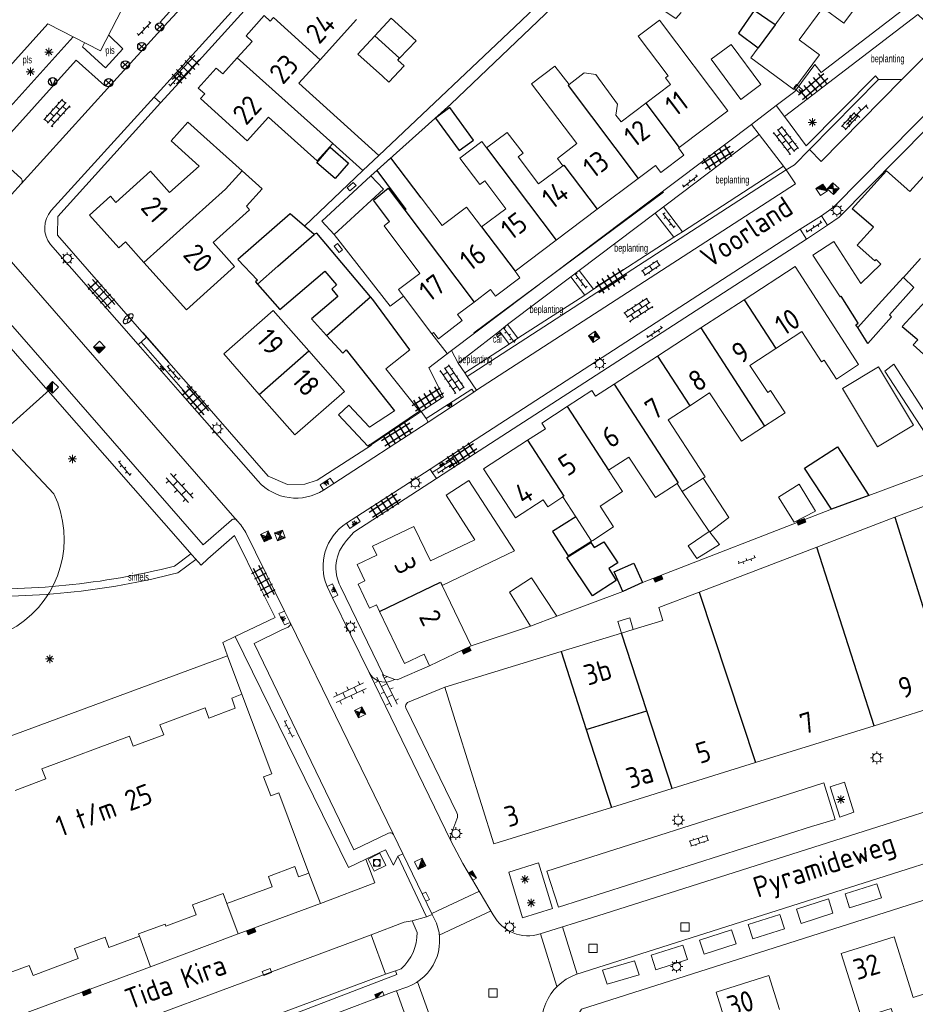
# Model space of a CAD drawing. Extents: x 168769 to 512904, y 516715 to 1559940.
# Tile 122 of 256: x 169807 to 169915, y 519419 to 519538. Entities that reach past the tile are written whole.
import ezdxf

# ---------------------------------------------------------------- set-up
doc = ezdxf.new("R2010")
doc.units = 0
doc.header["$MEASUREMENT"] = 0
doc.layers.get('0').update_dxf_attribs({"linetype": 'CONTINUOUS'})
for name, color, linetype, lineweight in [('B01_HOOFDGEBOUW', 10, 'CONTINUOUS', 0), ('B02_bijgebouw', 12, 'CONTINUOUS', 0), ('B07_scheidingsmuur', 14, 'CONTINUOUS', 25), ('Q04_wegmarkering', 7, 'CONTINUOUS', 0), ('Q12_afval_apart_plaats', 7, 'CONTINUOUS', 0), ('Q21_LANTAARNPAAL', 7, 'CONTINUOUS', 18), ('Q23_kolk', 7, 'CONTINUOUS', 18), ('Q26_BOOM', 7, 'CONTINUOUS', 18), ('Q28_rioolput', 7, 'CONTINUOUS', 18), ('Q67_BRANDKRAAN_PUT', 7, 'CONTINUOUS', 18), ('Q722_RIOOLPUT_RWA', 5, 'CONTINUOUS', 18), ('Q723_RIOOLPUT_DWA', 32, 'CONTINUOUS', 18), ('Q93_KOLK', 5, 'CONTINUOUS', 18), ('Q96_STRAATKOLK', 7, 'CONTINUOUS', 0), ('Q97_TROTTOIRKOLK', 7, 'CONTINUOUS', 0), ('S02_symb_open_verh', 7, 'CONTINUOUS', 13), ('T09_INSTEEKSLOOT', 72, 'CONTINUOUS', 0), ('T51_CULTUURSCHEIDING', 3, 'CONTINUOUS', 0), ('V00_kant_verharding', 252, 'CONTINUOUS', 0), ('V012_Kant_beton_verh', 252, 'CONTINUOUS', 0), ('V02_Kant_open_verh', 253, 'CONTINUOUS', 0), ('V03_kant_tegel_verh', 254, 'CONTINUOUS', 13), ('V06_kant_onverhard', 254, 'CONTINUOUS', 13), ('V11_VERKEERSDREMPEL', 7, 'CONTINUOUS', 0)]:
    doc.layers.add(name, color=color, linetype=linetype, lineweight=lineweight)
for name, color, linetype in [('B11_dakrand_hoofdgebouw', 20, 'CONTINUOUS'), ('B14_dakrand_bijgebouw', 30, 'CONTINUOUS'), ('Q22_Paal_steen', 32, 'CONTINUOUS'), ('Q30_Verkeersbord', 32, 'CONTINUOUS'), ('S03_Tegels', 7, 'CONTINUOUS'), ('S04_Talud', 7, 'CONTINUOUS'), ('W10_duiker', 1, 'CONTINUOUS'), ('Z02_Huisnummer', 253, 'CONTINUOUS'), ('Z05_Cultuuraanduiding', 3, 'CONTINUOUS'), ('Z06_STRAATNAAM', 7, 'CONTINUOUS')]:
    doc.layers.add(name, color=color, linetype=linetype)
doc.styles.add('ISOCP', font='isocp.shx', dxfattribs={"height": 1.8})
doc.styles.get("Standard").update_dxf_attribs({"font": 'ISOB.SHX'})

# ---------------------------------------------------------------- blocks, each defined once
blk = doc.blocks.new('Q26')
at = {"color": 0}
for p, q in [((-1, 0), (1, 0)), ((-0.7, 0.7), (0.7, -0.7)), ((0.7, 0.7), (-0.7, -0.7)), ((0, 1), (0, -1))]:
    blk.add_line(p, q, dxfattribs=at)
blk = doc.blocks.new('Q96')
for p, q in [((-1, 0.88), (1, 0.88)), ((-1, 0.75), (1, 0.75)), ((-1, 0.63), (1, 0.63)), ((-1, 0.5), (1, 0.5)), ((-1, 0.38), (1, 0.38)), ((-1, 0.25), (1, 0.25)), ((-1, 0.12), (1, 0.12))]:
    blk.add_line(p, q)
at = {"color": 0}
blk.add_lwpolyline([(1, 1), (1, 0), (-1, 0), (-1, 1), (1, 1)], dxfattribs=at)
blk = doc.blocks.new('S026')
for p, q in [((0, 0), (4.4, 0)), ((0.2, 0.5), (0.2, 0)), ((1.2, 0), (1.2, -0.5)), ((2.2, 0.5), (2.2, 0)), ((3.2, 0), (3.2, -0.5)), ((4.2, 0.5), (4.2, 0))]:
    blk.add_line(p, q)
blk = doc.blocks.new('Q23')
at = {"color": 0}
blk.add_lwpolyline([(0.99, -0.5), (-0.99, -0.5), (-0.99, 0.5), (0.99, 0.5), (0.99, -0.5)], dxfattribs=at)
blk = doc.blocks.new('Q12')
at = {"color": 0}
for points in [[(-0.8, -0.8), (-0.8, 0.8)], [(-0.8, 0.8), (0.8, 0.8)], [(-0.8, -0.8), (-0.8, 0.8)], [(-0.8, 0.8), (0.8, 0.8)], [(0.8, 0.8), (0.8, -0.8)], [(0.8, 0.8), (0.8, -0.8)], [(0.8, -0.8), (-0.8, -0.8)], [(0.8, -0.8), (-0.8, -0.8)]]:
    blk.add_lwpolyline(points, dxfattribs=at)
blk.add_circle((0, 0), 0.8, dxfattribs=at)
blk = doc.blocks.new('Q21')
at = {"color": 0}
for points in [[(-1.5, 0), (-1, 0)], [(-1.06, 1.06), (-0.71, 0.71)], [(0, 1.5), (0, 1)], [(1.06, 1.06), (0.71, 0.71)], [(1.5, 0), (1, 0)], [(-1.06, -1.06), (-0.71, -0.71)], [(0, -1.5), (0, -1)], [(1.06, -1.06), (0.71, -0.71)]]:
    blk.add_lwpolyline(points, dxfattribs=at)
blk.add_circle((0, 0), 1, dxfattribs=at)
blk = doc.blocks.new('Q28')
at = {"color": 0}
blk.add_lwpolyline([(1, 1), (1, -1), (-1, -1), (-1, 1)], close=True, dxfattribs=at)
blk = doc.blocks.new('Q97')
blk.add_hatch(color=256).paths.add_polyline_path([(-1, 1), (-1, 0), (1, 1)])
blk.add_line((1, 1), (-1, 0))
at = {"color": 0}
for points in [[(-1, 0), (-1, 1), (1, 1), (1, 0), (-1, 0)], [(0, 0.8), (0, 1)]]:
    blk.add_lwpolyline(points, dxfattribs=at)
blk = doc.blocks.new('S022')
at = {"color": 0}
for p, q in [((0.01, 1.15), (0.31, 1.15)), ((0.31, -2.3), (0.31, 2.3)), ((0.31, 2.1), (1.51, 2.1)), ((0.31, 0), (1.51, 0)), ((1.51, -2.3), (1.51, 2.3)), ((1.51, 1.05), (1.81, 1.05)), ((0.01, -1.15), (0.31, -1.15)), ((0.31, -2.1), (1.51, -2.1)), ((1.51, -1.05), (1.81, -1.05))]:
    blk.add_line(p, q, dxfattribs=at)
blk = doc.blocks.new('Q22')
for points in [[(-0.719, -0.672), (0.702, 0.706)], [(-0.712, 0.671), (0.715, -0.672)]]:
    blk.add_lwpolyline(points)
blk.add_circle((0, 0), 1)
blk = doc.blocks.new('Q67')
for points in [[(-1.47, 0.15, 0.094941), (-1.5, 0)], [(-1.5, 0, 0.094941), (-1.47, -0.15)], [(-1.39, 0.29, 0.078462), (-1.47, 0.15)], [(-1.25, 0.42, 0.059206), (-1.39, 0.29)], [(-1.06, 0.53, 0.044721), (-1.25, 0.42)], [(-0.83, 0.62, 0.035319), (-1.06, 0.53)], [(-0.57, 0.69, 0.029561), (-0.83, 0.62)], [(-0.29, 0.74, 0.026278), (-0.57, 0.69)], [(0, 0.75, 0.024788), (-0.29, 0.74)], [(0.29, 0.74, 0.024788), (0, 0.75)], [(0.57, 0.69, 0.026278), (0.29, 0.74)], [(0.83, 0.62, 0.029561), (0.57, 0.69)], [(1.06, 0.53, 0.035319), (0.83, 0.62)], [(1.25, 0.42, 0.044721), (1.06, 0.53)], [(1.39, 0.29, 0.059206), (1.25, 0.42)], [(1.47, 0.15, 0.078462), (1.39, 0.29)], [(1.5, 0, 0.094941), (1.47, 0.15)], [(1.47, -0.15, 0.094941), (1.5, 0)], [(-1.47, -0.15, 0.078462), (-1.39, -0.29)], [(-1.39, -0.29, 0.059206), (-1.25, -0.42)], [(-1.25, -0.42, 0.044721), (-1.06, -0.53)], [(-1.06, -0.53, 0.035319), (-0.83, -0.62)], [(-0.83, -0.62, 0.029561), (-0.57, -0.69)], [(-0.57, -0.69, 0.026278), (-0.29, -0.74)], [(0, -0.75, 0.024788), (0.29, -0.74)], [(0.29, -0.74, 0.026278), (0.57, -0.69)], [(0.57, -0.69, 0.029561), (0.83, -0.62)], [(0.83, -0.62, 0.035319), (1.06, -0.53)], [(1.06, -0.53, 0.044721), (1.25, -0.42)], [(1.25, -0.42, 0.059206), (1.39, -0.29)], [(1.39, -0.29, 0.078462), (1.47, -0.15)]]:
    blk.add_lwpolyline(points, format="xyb")
for points in [[(-1.04, 0.54), (1.04, -0.54)], [(-1.04, -0.54), (1.04, 0.54)], [(-0.29, -0.74), (0, -0.75)]]:
    blk.add_lwpolyline(points)
blk = doc.blocks.new('Q722')
for points in [[(-1, 1), (1, -1)], [(-1, -1), (1, -1), (1, 1), (-1, 1), (-1, -1)], [(-0.8, 0.8), (-1, 0.8)], [(-0.6, 0.6), (-1, 0.6)], [(-0.4, 0.4), (-1, 0.4)], [(-0.2, 0.2), (-1, 0.2)], [(-1, 0), (0, 0)], [(0.2, -0.2), (-1, -0.2)], [(0.4, -0.4), (-1, -0.4)], [(0.6, -0.6), (-1, -0.6)], [(0.8, -0.8), (-1, -0.8)]]:
    blk.add_lwpolyline(points)
blk = doc.blocks.new('Q723')
for points in [[(-1, 1), (1, -1)], [(-1, -1), (1, 1)], [(-1, -1), (1, -1), (1, 1), (-1, 1), (-1, -1)], [(0.8, 0.8), (-0.8, 0.8)], [(0.6, 0.6), (-0.6, 0.6)], [(0.4, 0.4), (-0.4, 0.4)], [(0.2, 0.2), (-0.2, 0.2)], [(0.8, -0.8), (-0.8, -0.8)], [(0.6, -0.6), (-0.6, -0.6)], [(0.4, -0.4), (-0.4, -0.4)], [(0.2, -0.2), (-0.2, -0.2)]]:
    blk.add_lwpolyline(points)
blk = doc.blocks.new('Q30')
blk.add_lwpolyline([(0.707, 0.707), (0, -1), (-0.707, 0.707)])
blk.add_circle((0, 0), 1)
blk = doc.blocks.new('talud')
for p, q in [((0, 0.5), (0.5, 0.5)), ((0, 0.25), (1, 0.25)), ((0, 0), (0.5, 0)), ((0, -0.25), (1, -0.25)), ((0, -0.5), (0.5, -0.5))]:
    blk.add_line(p, q)
blk = doc.blocks.new('TEGELS6')
for points in [[(-4, 0.75), (4, 0.75)], [(-3, -1.6), (-3, 1.6)], [(-1.5, -1.6), (-1.5, 1.6)], [(0, -1.6), (0, 1.6)], [(1.5, -1.6), (1.5, 1.6)], [(3, -1.6), (3, 1.6)], [(-4, -0.75), (4, -0.75)]]:
    blk.add_lwpolyline(points)
blk = doc.blocks.new('Q93')
at = {"color": 0}
blk.add_lwpolyline([(0.99, -0.5), (-0.99, -0.5), (-0.99, 0.5), (0.99, 0.5), (0.99, -0.5)], dxfattribs=at)
blk = doc.blocks.new('KLINKERS6')
for points in [[(-4, 0.75), (4, 0.75)], [(-3, 0.75), (-3, 1.6)], [(-1.5, -0.75), (-1.5, 0.75)], [(0, 0.75), (0, 1.6)], [(1.5, -0.75), (1.5, 0.75)], [(3, 0.75), (3, 1.6)], [(-4, -0.75), (4, -0.75)], [(-3, -1.6), (-3, -0.75)], [(0, -1.6), (0, -0.75)], [(3, -1.6), (3, -0.75)]]:
    blk.add_lwpolyline(points)
blk = doc.blocks.new('KLINKERS4')
for points in [[(-3.4, 0), (3.4, 0)], [(-3, -0.792), (-3, 0)], [(-1.5, 0), (-1.5, 1)], [(0, -1), (0, 0)], [(1.5, 0), (1.5, 1)], [(3, -0.792), (3, 0)]]:
    blk.add_lwpolyline(points)
blk = doc.blocks.new('S024')
at = {"color": 0}
for p, q in [((0, 1.2), (6.7, 1.2)), ((0, 0), (6.7, 0)), ((0.2, 1.2), (0.2, 0)), ((1.25, 1.5), (1.25, 1.2)), ((1.25, 0), (1.25, -1.2)), ((2.3, 1.2), (2.3, 0)), ((3.35, 1.5), (3.35, 1.2)), ((3.35, 0), (3.35, -1.2)), ((4.4, 1.2), (4.4, 0)), ((5.45, 1.5), (5.45, 1.2)), ((5.45, 0), (5.45, -1.2)), ((6.5, 1.2), (6.5, 0)), ((0, -1.2), (6.7, -1.2)), ((0.2, -1.2), (0.2, -1.5)), ((2.3, -1.2), (2.3, -1.5)), ((4.4, -1.2), (4.4, -1.5)), ((6.5, -1.2), (6.5, -1.5))]:
    blk.add_line(p, q, dxfattribs=at)

msp = doc.modelspace()

# ---------------------------------------------------------------- linework, layer by layer
at = {"layer": 'B01_HOOFDGEBOUW'}
for points in [[(169784.18, 519530.8), (169795.26, 519520.78), (169795.61, 519521.17), (169796.23, 519520.61), (169798.62, 519523.26), (169798, 519523.81), (169810.09, 519537.2), (169816.44, 519533.93), (169827.66, 519555.8), (169826.32, 519556.48), (169829.6, 519562.87), (169820.38, 519571.2), (169815.95, 519568.33), (169815.14, 519569.59), (169808.54, 519565.32), (169804.97, 519558.32), (169806.31, 519557.64), (169805.88, 519556.79)], [(169909.41, 519542.02), (169905.93, 519537.27), (169903.38, 519539.14), (169900.53, 519535.27), (169902.99, 519533.47), (169899.92, 519529.29), (169894.73, 519533.1), (169895.62, 519534.31)], [(169897.66, 519537.09), (169899.44, 519539.51)], [(169832.87, 519533.1), (169834.67, 519535.09), (169833.95, 519535.74), (169836.15, 519538.19), (169836.87, 519537.54), (169837.25, 519537.96)], [(169842.88, 519532.88), (169847.26, 519537.74)], [(169882.09, 519527.65), (169885.07, 519529.9), (169884.47, 519530.69), (169884.79, 519530.94), (169881.17, 519535.73), (169883.73, 519537.66)], [(169891.97, 519526.73), (169883.73, 519537.66)], [(169828.45, 519528.19), (169828.97, 519528.77), (169828.2, 519529.46), (169830.37, 519531.87), (169831.14, 519531.18), (169832.87, 519533.1)], [(169840.32, 519530.04), (169842.88, 519532.88)], [(169873.79, 519522.79), (169868.32, 519529.96), (169871.13, 519532.12)], [(169872.85, 519529.88), (169871.13, 519532.12)], [(169874.65, 519531.31), (169872.85, 519529.88)], [(169874.65, 519531.31), (169876.05, 519531.09)], [(169878.68, 519527.51), (169876.05, 519531.09)], [(169849.95, 519521.35), (169840.32, 519530.04)], [(169828.45, 519528.19), (169834.09, 519523.11), (169836.67, 519525.97), (169842.51, 519520.71)], [(169882.09, 519527.65), (169879.1, 519525.39), (169878.47, 519526.22), (169878.68, 519527.51)], [(169886.11, 519522.32), (169891.97, 519526.73)], [(169822.44, 519519.44), (169824.74, 519516.88), (169828.3, 519520.07), (169824.92, 519523.11), (169826.94, 519525.36), (169833.47, 519519.5)], [(169862.32, 519512.75), (169865.22, 519514.93), (169862.69, 519518.29), (169862.11, 519517.85), (169859.7, 519521.04), (169862.33, 519523.02)], [(169862.91, 519522.25), (169862.33, 519523.02)], [(169865.4, 519524.12), (169862.91, 519522.25)], [(169867.32, 519521.63), (169865.4, 519524.12)], [(169842.51, 519520.71), (169844.39, 519522.79)], [(169844.39, 519522.79), (169848, 519519.52)], [(169871.44, 519521), (169873.79, 519522.79)], [(169886.03, 519522.26), (169886.68, 519521.4), (169883.89, 519519.29), (169883.24, 519520.15)], [(169886.03, 519522.26), (169886.11, 519522.32)], [(169849.95, 519521.35), (169848, 519519.52)], [(169867.32, 519521.63), (169866.73, 519521.17)], [(169869.18, 519517.92), (169866.73, 519521.17)], [(169872.11, 519520.12), (169871.44, 519521)], [(169917.92, 519521.48), (169913.88, 519517.01)], [(169821.66, 519508.47), (169819.44, 519510.94), (169818.63, 519510.21), (169815.09, 519514.16), (169817.62, 519516.43), (169818.27, 519515.7), (169822.44, 519519.44)], [(169833.47, 519519.5), (169835.88, 519517.34), (169833.99, 519515.24), (169834.38, 519514.8), (169829.99, 519510.87), (169832.57, 519507.99), (169826.76, 519502.78), (169821.66, 519508.47)], [(169872.11, 519520.12), (169869.18, 519517.92)], [(169883.24, 519520.15), (169881.17, 519518.59)], [(169881.17, 519518.59), (169876.22, 519514.87)], [(169862.32, 519512.75), (169860.51, 519515.14), (169857.56, 519512.92), (169855.05, 519516.24)], [(169853.2, 519514.85), (169853.06, 519514.75)], [(169876.22, 519514.87), (169871.28, 519511.14)], [(169851.24, 519513.38), (169850.58, 519512.87)], [(169852.31, 519505.2), (169854.89, 519507.15), (169850.58, 519512.87)], [(169871.28, 519511.14), (169866.34, 519507.42)], [(169905.62, 519504.42), (169905.48, 519504.32), (169902.21, 519509.35), (169904.73, 519510.98), (169907.99, 519505.95)], [(169904.4, 519501.28), (169900.07, 519507.96), (169893.91, 519503.97)], [(169863.39, 519505.19), (169863.98, 519504.41), (169866.93, 519506.63)], [(169866.34, 519507.42), (169866.93, 519506.63)], [(169852.31, 519505.2), (169852.89, 519504.42)], [(169863.39, 519505.19), (169861.4, 519503.69)], [(169852.89, 519504.42), (169856.32, 519499.87)], [(169861.4, 519503.69), (169859.41, 519502.19)], [(169893.91, 519503.97), (169888.7, 519500.59)], [(169835.54, 519492.57), (169831.26, 519497.45), (169837.22, 519502.69), (169841.51, 519497.81)], [(169856.32, 519499.87), (169856.52, 519500.02), (169857.12, 519499.25), (169859.96, 519501.46), (169859.41, 519502.19)], [(169888.7, 519500.59), (169883.48, 519497.2)], [(169901.41, 519499.34), (169903.24, 519496.52), (169903.55, 519496.72), (169905.04, 519494.43), (169907.71, 519496.18), (169904.4, 519501.28)], [(169897.73, 519498.09), (169900.89, 519500.14), (169901.41, 519499.34)], [(169894.62, 519496.07), (169897.73, 519498.09)], [(169841.51, 519497.81), (169845.79, 519492.93), (169839.83, 519487.69)], [(169883.48, 519497.2), (169878.28, 519493.82)], [(169894.62, 519496.07), (169896.77, 519492.81)], [(169878.28, 519493.82), (169876.04, 519492.37), (169875.6, 519493.04), (169872.61, 519491.11)], [(169839.83, 519487.69), (169835.54, 519492.57)], [(169889.77, 519492.76), (169887.37, 519491.2)], [(169889.77, 519492.76), (169893.59, 519486.93)], [(169896.77, 519492.81), (169897.11, 519493.03), (169898.85, 519490.37)], [(169872.61, 519491.11), (169869.55, 519489.13), (169869.99, 519488.44), (169867.85, 519487.05)], [(169887.37, 519491.2), (169884.77, 519489.51)], [(169898.85, 519490.37), (169896.38, 519488.76)], [(169889.22, 519482.67), (169888.58, 519483.65), (169884.77, 519489.51)], [(169896.38, 519488.76), (169893.59, 519486.93)], [(169867.85, 519487.05), (169862.56, 519483.62), (169866.4, 519477.71), (169869.74, 519479.88), (169870.27, 519479.05)], [(169877.59, 519483.44), (169880.06, 519485.01), (169883.24, 519480.15), (169885.84, 519481.86)], [(169877.59, 519483.44), (169879.26, 519480.88)], [(169888.98, 519482.51), (169889.22, 519482.67)], [(169856.15, 519472.52), (169861.48, 519475.06), (169858.04, 519480.46), (169860.77, 519482.23), (169866.27, 519473.76), (169857.57, 519469.55)], [(169885.84, 519481.86), (169886.47, 519480.89)], [(169886.47, 519480.89), (169888.98, 519482.51)], [(169912.08, 519477.81), (169923.49, 519482.04)], [(169879.26, 519480.88), (169876.57, 519479.13), (169878.2, 519476.62)], [(169870.27, 519479.05), (169872.1, 519480.24)], [(169873.65, 519477.85), (169872.1, 519480.24)], [(169875.56, 519474.9), (169873.65, 519477.84), (169873.65, 519477.85)], [(169912.08, 519477.81), (169902.67, 519474.2)], [(169856.15, 519472.52), (169854.15, 519476.68), (169849.18, 519474.29), (169849.69, 519473.22), (169847.31, 519472.08), (169848.25, 519470.12), (169847.43, 519469.72), (169848.82, 519466.83), (169849.66, 519467.23), (169850.03, 519466.45)], [(169878.2, 519476.62), (169875.69, 519474.98)], [(169875.69, 519474.98), (169875.56, 519474.9)], [(169902.67, 519474.2), (169888.5, 519468.76)], [(169861.06, 519462.29), (169857.57, 519469.55)], [(169888.5, 519468.76), (169883.67, 519466.91), (169884.15, 519465.35), (169880.58, 519464.26)], [(169850.03, 519466.45), (169853.04, 519460.18), (169855.38, 519461.3), (169856.05, 519459.89)], [(169879.17, 519463.83), (169871.88, 519461.61)], [(169880.58, 519464.26), (169879.17, 519463.83)], [(169856.05, 519459.89), (169861.06, 519462.29)], [(169871.88, 519461.61), (169857.9, 519457.34)], [(169857.9, 519457.34), (169859.35, 519452.67)], [(169833.44, 519456.48), (169832.22, 519456.02), (169832.65, 519454.8), (169829.47, 519453.61), (169829.02, 519454.83), (169823.58, 519452.81), (169824.04, 519451.59), (169820.36, 519450.21), (169819.91, 519451.43), (169809.37, 519447.5), (169809.83, 519446.28), (169806.16, 519444.9)], [(169841.49, 519434.94), (169837.89, 519444.62), (169836.93, 519444.26), (169836.07, 519446.54), (169837.04, 519446.9), (169833.44, 519456.48)], [(169909.58, 519452.69), (169919.03, 519455.63)], [(169859.35, 519452.67), (169863.79, 519438.45), (169877.94, 519442.85)], [(169895.29, 519448.24), (169909.58, 519452.69)], [(169885.24, 519445.12), (169895.29, 519448.24)], [(169877.94, 519442.85), (169885.24, 519445.12)], [(169837.1, 519433.29), (169836.65, 519434.51), (169839.82, 519435.72), (169840.27, 519434.49), (169841.49, 519434.94)], [(169831.64, 519431.28), (169837.1, 519433.29)], [(169821.11, 519427.36), (169821.02, 519427.61), (169824.2, 519428.8), (169824.29, 519428.54), (169827.96, 519429.91), (169827.51, 519431.13), (169831.19, 519432.5), (169831.64, 519431.28)], [(169804.65, 519422.63), (169807.85, 519423.83), (169808.3, 519422.61), (169813.75, 519424.64), (169813.3, 519425.85), (169816.97, 519427.21), (169817.42, 519425.99), (169821.11, 519427.36)], [(169918.42, 519421.28), (169914.28, 519419.97), (169911.97, 519427.27), (169905.59, 519425.24), (169908.04, 519417.52), (169911.61, 519418.65), (169913.16, 519413.76), (169916.88, 519414.94), (169917.51, 519412.98), (169920.73, 519414.01), (169918.42, 519421.28)], [(169898.17, 519418.51), (169896.9, 519422.59), (169890.54, 519420.6), (169892.95, 519412.87), (169900.86, 519415.35)]]:
    msp.add_lwpolyline(points, dxfattribs=at)
at = {"layer": 'B02_bijgebouw'}
for points in [[(169893.52, 519528.1), (169889.96, 519532.94), (169892.38, 519534.71), (169895.93, 519529.88), (169893.52, 519528.1)], [(169864.6, 519499.81), (169864.48, 519499.98), (169864.1, 519499.7), (169864.22, 519499.53), (169864.6, 519499.81)], [(169853.68, 519497.93), (169850.77, 519495.66), (169854.83, 519490.54)], [(169910.09, 519495.89), (169905.76, 519493.28), (169909.98, 519486.26), (169914.31, 519488.86), (169910.09, 519495.89)], [(169848.8, 519488.65), (169851.83, 519490.59)], [(169854.83, 519490.54), (169848.86, 519486.51)], [(169888.98, 519482.51), (169892.08, 519477.77), (169889.82, 519476.03)], [(169899.93, 519477.19), (169898.08, 519480.2), (169900.53, 519481.77), (169902.52, 519478.51)], [(169889.72, 519476.07), (169886.47, 519480.89)], [(169902.52, 519478.51), (169899.93, 519477.19)], [(169889.82, 519476.03), (169889.79, 519476), (169890.97, 519474.5), (169888.23, 519472.8), (169887.2, 519474.36), (169889.72, 519476.07)], [(169868.21, 519464.66), (169865.66, 519468.78), (169868.34, 519470.5), (169871.38, 519465.87)], [(169871.38, 519465.87), (169868.21, 519464.66)], [(169879.17, 519463.83), (169878.72, 519465.22), (169880.15, 519465.68), (169880.58, 519464.26)]]:
    msp.add_lwpolyline(points, dxfattribs=at)
at = {"layer": 'B07_scheidingsmuur'}
for points in [[(169837.25, 519537.96), (169842.88, 519532.88)], [(169897.66, 519537.09), (169895.62, 519534.31)], [(169849.46, 519535.75), (169852.44, 519533.07)], [(169832.87, 519533.1), (169844.39, 519522.79)], [(169872.85, 519529.88), (169872.73, 519529.78)], [(169872.73, 519529.78), (169881.17, 519518.59)], [(169882.09, 519527.65), (169886.11, 519522.32)], [(169862.91, 519522.25), (169871.28, 519511.14)], [(169821.66, 519508.47), (169831.49, 519517.28), (169833.47, 519519.5)], [(169872.11, 519520.12), (169872.21, 519520.2)], [(169872.21, 519520.2), (169876.22, 519514.87)], [(169853.06, 519514.75), (169861.4, 519503.69)], [(169862.32, 519512.75), (169866.34, 519507.42)], [(169835.32, 519505.87), (169837.77, 519508), (169842.17, 519511.82), (169842.21, 519511.86)], [(169913.1, 519506.64), (169913.07, 519506.66), (169910.12, 519503.4), (169907.6, 519500.62)], [(169843.65, 519499.69), (169848.93, 519504.33)], [(169893.91, 519503.97), (169897.73, 519498.09)], [(169888.7, 519500.59), (169896.38, 519488.76)], [(169835.54, 519492.57), (169841.51, 519497.81)], [(169883.48, 519497.2), (169887.37, 519491.2)], [(169878.28, 519493.82), (169885.98, 519481.95)], [(169872.61, 519491.11), (169877.59, 519483.44)], [(169867.85, 519487.05), (169872.22, 519480.32)], [(169885.98, 519481.95), (169885.84, 519481.86)], [(169872.22, 519480.32), (169872.1, 519480.24)], [(169912.08, 519477.81), (169919.03, 519455.63)], [(169889.72, 519476.07), (169889.77, 519476.11), (169889.82, 519476.03)], [(169909.58, 519452.69), (169902.67, 519474.2)], [(169850.03, 519466.45), (169857.37, 519469.97)], [(169857.37, 519469.97), (169857.57, 519469.55)], [(169888.5, 519468.76), (169895.29, 519448.24)], [(169882.21, 519454.46), (169879.17, 519463.83)], [(169871.88, 519461.61), (169874.91, 519452.23)], [(169874.91, 519452.23), (169882.21, 519454.46)], [(169885.24, 519445.12), (169882.21, 519454.46)], [(169874.91, 519452.23), (169877.94, 519442.85)]]:
    msp.add_lwpolyline(points, dxfattribs=at)
at = {"layer": 'B11_dakrand_hoofdgebouw'}
for points in [[(169897.66, 519537.09), (169895.15, 519538.8), (169893.24, 519536.09), (169895.62, 519534.31)], [(169915.16, 519508.96), (169913.1, 519506.64)], [(169907.6, 519500.62), (169907.38, 519500.97), (169907.65, 519501.15), (169905.62, 519504.42)], [(169915.77, 519503.82), (169912.97, 519500.76), (169914.73, 519499.25)], [(169914.73, 519499.25), (169914.83, 519499.16), (169914.26, 519498.55), (169915.93, 519497.08), (169919.2, 519500.64)]]:
    msp.add_lwpolyline(points, dxfattribs=at)
at = {"layer": 'B11_dakrand_hoofdgebouw', "flags": 128}
for points in [[(169855.05, 519516.24), (169851.4, 519521.06), (169849.71, 519519.53), (169853.2, 519514.85)], [(169907.99, 519505.95), (169910.39, 519508.26), (169909.82, 519508.82), (169909.65, 519508.65), (169907.54, 519510.53), (169909.48, 519512.73), (169906.94, 519514.92), (169911.08, 519519.48), (169913.88, 519517.01)], [(169851.24, 519513.38), (169849.29, 519515.97), (169851.07, 519517.42), (169853.06, 519514.75)]]:
    msp.add_lwpolyline(points, dxfattribs=at)
at = {"layer": 'B14_dakrand_bijgebouw'}
for points in [[(169852.44, 519533.07), (169854.42, 519535.15), (169851.44, 519537.87), (169849.46, 519535.75)], [(169849.46, 519535.75), (169847.4, 519533.56), (169850.38, 519530.88)], [(169850.38, 519530.88), (169851.16, 519530.17), (169852.98, 519532.16), (169852.23, 519532.84)], [(169852.23, 519532.84), (169852.44, 519533.07)], [(169861.33, 519523.19), (169858.47, 519527.11), (169856.75, 519525.85), (169859.61, 519521.93), (169861.33, 519523.19)], [(169844.69, 519518.57), (169842.48, 519520.48), (169844.08, 519522.35), (169846.3, 519520.44), (169844.69, 519518.57)], [(169848.98, 519518.9), (169843.07, 519513.44), (169844.56, 519511.84)], [(169844.56, 519511.84), (169850.52, 519517.29), (169848.98, 519518.9)], [(169841, 519512.83), (169839.28, 519514.33), (169832.98, 519508.84), (169835.31, 519506.33)], [(169842.21, 519511.86), (169842.15, 519511.83), (169841, 519512.83)], [(169848.93, 519504.33), (169842.47, 519511.98), (169842.21, 519511.86)], [(169835.32, 519505.87), (169838, 519502.79), (169843.42, 519507.4)], [(169843.42, 519507.4), (169844.84, 519505.76), (169844.26, 519505.24), (169844.99, 519504.37), (169841.84, 519501.66), (169843.65, 519499.69)], [(169913.1, 519506.64), (169914.36, 519505.47), (169911.42, 519502.15)], [(169835.31, 519506.33), (169835.08, 519506.14), (169835.32, 519505.87)], [(169853.68, 519497.93), (169849.22, 519503.99), (169848.93, 519504.33)], [(169911.42, 519502.15), (169911.65, 519501.93), (169908.82, 519498.7), (169907.6, 519500.62)], [(169843.65, 519499.69), (169845.62, 519497.55), (169846.02, 519497.93), (169851.83, 519490.59)], [(169848.86, 519486.51), (169848.63, 519486.36), (169845.07, 519490.12), (169846.31, 519491.29), (169848.8, 519488.65)], [(169904.46, 519478.75), (169901.2, 519483.69), (169905.15, 519486.28), (169908.92, 519480.4)], [(169908.92, 519480.4), (169904.46, 519478.75)], [(169875.66, 519468.33), (169872.58, 519472.95), (169875.47, 519474.75), (169875.88, 519474.13), (169877.02, 519474.84), (169878.7, 519472.29), (169877.64, 519471.61), (169878.53, 519470.18), (169875.66, 519468.33)], [(169879.32, 519468.86), (169878.27, 519471.22), (169880.63, 519472.27)], [(169880.63, 519472.27), (169881.68, 519469.92)], [(169881.68, 519469.92), (169879.32, 519468.86)]]:
    msp.add_lwpolyline(points, dxfattribs=at)
at = {"layer": 'B14_dakrand_bijgebouw', "flags": 128}
msp.add_lwpolyline([(169873.65, 519477.85), (169870.83, 519476.06), (169872.72, 519473.13), (169875.56, 519474.9)], dxfattribs=at)
at = {"layer": 'Q04_wegmarkering'}
for points in [[(169839.26, 519465.13), (169851.69, 519439.58)], [(169848.77, 519459.1), (169858.62, 519438.81)], [(169902.03, 519440.53), (169871.56, 519430.82), (169870.18, 519435.18), (169900.16, 519444.71)], [(169902.03, 519440.53), (169904.89, 519441.41), (169903.52, 519445.79), (169900.16, 519444.71)], [(169910.46, 519431.96), (169906.63, 519430.74), (169906.08, 519432.44), (169909.9, 519433.66), (169910.46, 519431.96)], [(169904.07, 519431.82), (169900.24, 519430.58)], [(169900.79, 519428.88), (169904.61, 519430.11), (169904.07, 519431.82)], [(169900.79, 519428.88), (169900.24, 519430.58)], [(169898.79, 519428.23), (169898.24, 519429.95), (169894.41, 519428.73), (169894.96, 519427.02), (169898.79, 519428.23)], [(169892.4, 519428.1), (169888.56, 519426.88), (169889.13, 519425.18), (169892.96, 519426.41), (169892.4, 519428.1)], [(169849.01, 519427.51), (169804.76, 519411.03)], [(169887.11, 519424.53), (169886.56, 519426.27), (169882.74, 519425.05), (169883.29, 519423.31), (169887.11, 519424.53)], [(169880.72, 519424.39), (169876.86, 519423.25), (169877.43, 519421.55), (169881.29, 519422.69), (169880.72, 519424.39)]]:
    msp.add_lwpolyline(points, dxfattribs=at)
at = {"layer": 'T09_INSTEEKSLOOT'}
msp.add_lwpolyline([(169755.99, 519500.36), (169789.98, 519467.15, 0.882933), (169810.81, 519480.6), (169800.26, 519491.82)], format="xyb", dxfattribs=at)
at = {"layer": 'T51_CULTUURSCHEIDING'}
msp.add_lwpolyline([(169797.77, 519437.32), (169795.94, 519436.64), (169793.62, 519442.72), (169795.48, 519443.41), (169794.1, 519447.22), (169831.73, 519461.1)], dxfattribs=at)
at = {"layer": 'V00_kant_verharding'}
for p, q in [((169867.06, 519537.57), (169873.39, 519543.6)), ((169849.95, 519521.35), (169867.06, 519537.57)), ((169861.38, 519500), (169884.22, 519516.94)), ((169821.56, 519500), (169824.6, 519496.48)), ((169856.32, 519499.87), (169858.18, 519497.49))]:
    msp.add_line(p, q, dxfattribs=at)
for points in [[(169801.13, 519602.19), (169811.81, 519616.38, -0.429544), (169820.59, 519617.81), (169840.58, 519603.17), (169876.88, 519576.52, -0.209902), (169877.24, 519575.9), (169877.54, 519573.88, 0.193543), (169877.92, 519573.25), (169911.05, 519548.96, 0.199675), (169911.78, 519548.77), (169913.8, 519549.05, -0.200823), (169914.53, 519548.8, -0.074218), (169928.06, 519534.06, -0.178145), (169928.23, 519533.34), (169927.86, 519531.54)], [(169852.82, 519437.27), (169851.69, 519439.58, 0.394713), (169851.1, 519439.76), (169846.94, 519437.74), (169834.92, 519462.59)], [(169857.9, 519457.34), (169853.38, 519455.46, 0.359262), (169853.2, 519454.84), (169859.35, 519442.18, -0.167805), (169859.35, 519441.45), (169859.34, 519441.44), (169858.6, 519439.52, 0.083827), (169858.62, 519438.81), (169860.06, 519436.1), (169863.72, 519429.91, 0.364846), (169869.35, 519427.62), (169876.32, 519429.81), (169953.32, 519454.29)], [(169998.38, 519364.38), (169968.12, 519435.24), (169969.05, 519435.62, 0.379343), (169969.58, 519436.89), (169965.64, 519446.11, 0.381282), (169958.46, 519449.69), (169955.96, 519448.89), (169873.65, 519422.71, 0.44025), (169870.13, 519414.27)], [(169856.38, 519429.97), (169856.88, 519428.9, -0.415015), (169853.42, 519421.26), (169851.79, 519420.68)], [(169851.95, 519423.17), (169852.62, 519423.4, 0.215535), (169854.55, 519427.79), (169853.94, 519429.18)]]:
    msp.add_lwpolyline(points, format="xyb", dxfattribs=at)
for points in [[(169886.34, 519538.55), (169885.68, 519537.84), (169876.07, 519544.22), (169858.59, 519527.51), (169848.98, 519518.9)], [(169841, 519512.83), (169848, 519519.52)], [(169844.56, 519511.84), (169851.31, 519503.2), (169852.89, 519504.42)], [(169911.94, 519496.23), (169910.88, 519495.37), (169918.34, 519483.9)], [(169911.94, 519496.23), (169915.78, 519490.33)], [(169908.92, 519480.4), (169918.34, 519483.9)], [(169881.68, 519469.92), (169904.46, 519478.75)], [(169871.38, 519465.87), (169879.32, 519468.86)], [(169837.44, 519465.71), (169832.64, 519463.42), (169846.27, 519435.6), (169848.36, 519436.62), (169849.44, 519433.75)], [(169838.26, 519464.21), (169834.92, 519462.59)], [(169868.21, 519464.66), (169861.06, 519462.29)], [(169832.64, 519463.42), (169831.14, 519462.7), (169831.73, 519461.1)], [(169831.73, 519461.1), (169833.44, 519456.48)], [(169856.05, 519459.89), (169852.13, 519458.19)], [(169878.53, 519399.31), (169872.12, 519413.35), (169872.8, 519416.09), (169874.36, 519418.54), (169939.51, 519439.3), (169960.83, 519446.1), (169973.79, 519415.67), (169979.85, 519401.28)], [(169906, 519445.89), (169904.29, 519445.33), (169905.44, 519441.69), (169907.15, 519442.26), (169906, 519445.89)], [(169848.36, 519436.62), (169850.74, 519437.75), (169851.7, 519435.89), (169852.23, 519436.96), (169852.82, 519437.27)], [(169850.78, 519435.87), (169850.06, 519437.32), (169848.64, 519436.62), (169849.36, 519435.17), (169850.78, 519435.87)], [(169856.38, 519429.97), (169852.82, 519437.27)], [(169869.17, 519436.19), (169865.58, 519435.04), (169867.23, 519429.54), (169870.83, 519430.69), (169869.17, 519436.19)], [(169842.9, 519431.28), (169841.49, 519434.94)], [(169849.44, 519433.75), (169842.9, 519431.28)], [(169833, 519427.61), (169831.64, 519431.28)], [(169842.9, 519431.28), (169833, 519427.61)], [(169853.94, 519429.18), (169855.69, 519429.66), (169856.38, 519429.97)], [(169850.74, 519422.75), (169849.01, 519427.51), (169852.99, 519429.02), (169853.94, 519429.18)], [(169821.11, 519427.36), (169822.43, 519423.67)], [(169833, 519427.61), (169822.43, 519423.67)], [(169822.43, 519423.67), (169802.79, 519416.4), (169804.76, 519411.03), (169806.49, 519406.29), (169850.74, 519422.75)], [(169809.6, 519406.44), (169852.12, 519422.71), (169851.95, 519423.17)], [(169851.95, 519423.17), (169850.74, 519422.75)], [(169851.79, 519420.68), (169819.5, 519408.49)]]:
    msp.add_lwpolyline(points, dxfattribs=at)
at = {"layer": 'V012_Kant_beton_verh'}
for points in [[(169821.31, 519498.87), (169826.64, 519492.77)], [(169855.64, 519489.66), (169861.13, 519493.21), (169861.37, 519492.86), (169855.87, 519489.25)], [(169855.87, 519489.25), (169855.64, 519489.66)], [(169856.36, 519483.18), (169856.12, 519483.57), (169858.67, 519485.27), (169858.92, 519484.83), (169856.36, 519483.18)], [(169844.52, 519481.86), (169844.09, 519482.48), (169842.86, 519481.68), (169843.29, 519481.06), (169844.52, 519481.86)], [(169846.05, 519477.06), (169846.46, 519476.44), (169847.71, 519477.27), (169847.3, 519477.87)], [(169844.36, 519468.09), (169845.02, 519468.42), (169844.35, 519469.76), (169843.7, 519469.43)], [(169838.57, 519466.49), (169837.88, 519466.18), (169838.57, 519464.82), (169839.26, 519465.13), (169838.57, 519466.49)]]:
    msp.add_lwpolyline(points, dxfattribs=at)
at = {"layer": 'V02_Kant_open_verh'}
for p, q in [((169813.15, 519535.62), (169801.74, 519523)), ((169814.27, 519534.41), (169814.49, 519534.93)), ((169806.87, 519517.94), (169817.61, 519529.82)), ((169894.82, 519525.09), (169897.77, 519527.36)), ((169901.42, 519511.29), (169903.98, 519512.95))]:
    msp.add_line(p, q, dxfattribs=at)
for points in [[(169857.53, 519566.66), (169866.44, 519576.5), (169862.89, 519579.73), (169862.26, 519579.03, -0.407147), (169861.54, 519578.99), (169858.71, 519581.54), (169833.6, 519553.74), (169836.39, 519551.26, -0.367607), (169836.44, 519550.54), (169835.22, 519549.17), (169833.88, 519547.71), (169828.17, 519541.37), (169824.11, 519536.9), (169817.61, 519529.82)], [(169832.88, 519477.37), (169802.09, 519512.63), (169803.33, 519513.99), (169805.72, 519516.65), (169806.87, 519517.94, 0.42508), (169806.83, 519518.62), (169803.43, 519521.67), (169813.48, 519532.84), (169816.91, 519529.79, 0.399757), (169817.61, 519529.82)], [(169795.24, 519520.79), (169794.23, 519519.67), (169800.98, 519513.63), (169802.09, 519512.63), (169798.72, 519508.9), (169828.78, 519474.46), (169832.18, 519477.45, -0.437248), (169832.89, 519477.36, -0.043746), (169833.93, 519475.96), (169838.57, 519466.49)], [(169827.31, 519473.38), (169825.34, 519471.91, -0.075275), (169798.95, 519469.27, -0.227617), (169786.8, 519474.88, 0.000979), (169753.7, 519508.29), (169746.86, 519514.81), (169746.26, 519514.15), (169748.49, 519512.02), (169753.07, 519507.64, -0.000978), (169786.14, 519474.27, 0.22649), (169798.93, 519468.37, 0.075691), (169825.73, 519471.09), (169827.91, 519472.7)], [(169810.49, 519514.71, 0.365313), (169810.41, 519510.62), (169820.97, 519498.59), (169821.31, 519498.87), (169821.98, 519499.49), (169827.32, 519493.4), (169826.64, 519492.77), (169826.3, 519492.48), (169835.39, 519482.13, 0.36638), (169843.29, 519481.06)], [(169851.88, 519458.24), (169851.46, 519458.08, -0.391208), (169848.77, 519459.1), (169844.36, 519468.09), (169843.7, 519469.43, -0.363099), (169846.05, 519477.06), (169847.3, 519477.87), (169856.12, 519483.57)], [(169839.26, 519465.13, -0.393168), (169839.02, 519464.57), (169838.26, 519464.21)]]:
    msp.add_lwpolyline(points, format="xyb", dxfattribs=at)
for points in [[(169825.58, 519531.35), (169853.15, 519561.81), (169854, 519561.1), (169854.12, 519561.24), (169858.3, 519565.96), (169857.53, 519566.66), (169853.15, 519561.81)], [(169828.17, 519541.37), (169827.62, 519541.88), (169823.59, 519537.39), (169824.11, 519536.9)], [(169817.41, 519535.82), (169819.11, 519534.17), (169817.01, 519531.89), (169815.74, 519533.05), (169814.64, 519534.07), (169814.27, 519534.41)], [(169858.67, 519485.27), (169900.68, 519512.46), (169903.22, 519514.1), (169904.09, 519514.67), (169904.71, 519515.15), (169921.08, 519531.73), (169917.52, 519535.13), (169912.93, 519530.49), (169910.1, 519530.5), (169901.78, 519522.05), (169899.99, 519520.23), (169898.99, 519519.61), (169860.59, 519494.72), (169861.7, 519493.07), (169861.37, 519492.86), (169855.87, 519489.25), (169844.52, 519481.86)], [(169810.49, 519514.71), (169822.88, 519528.38), (169823.65, 519527.67), (169826.32, 519530.62), (169825.58, 519531.35), (169822.88, 519528.38)], [(169912.93, 519530.49), (169903.18, 519520.61), (169901.78, 519522.05)], [(169898.77, 519526.05), (169901.4, 519522.52)], [(169898.99, 519519.61), (169898.67, 519520.06), (169895.74, 519523.87), (169894.82, 519525.09)], [(169898.99, 519519.61), (169900.1, 519517.95), (169861.7, 519493.07)], [(169884.2, 519515.16), (169886.51, 519512.17)], [(169883.21, 519514.41), (169885.46, 519511.5)], [(169873.07, 519506.72), (169874.73, 519504.52)], [(169875.79, 519505.23), (169874.04, 519507.51)], [(169866.69, 519499.33), (169865.45, 519500.98)], [(169864.45, 519500.2), (169865.62, 519498.64)], [(169820.97, 519498.59), (169826.3, 519492.48)], [(169860.59, 519494.72), (169860.28, 519495.18), (169859.5, 519496.34), (169858.68, 519497.87), (169855.94, 519495.76), (169857.74, 519492.27), (169855.02, 519490.51), (169855.64, 519489.66)], [(169856.87, 519482.47), (169859.41, 519484.09)]]:
    msp.add_lwpolyline(points, dxfattribs=at)
at = {"layer": 'V03_kant_tegel_verh'}
for p, q in [((169913.52, 519539.23), (169903.19, 519531.32)), ((169902.43, 519532.32), (169900.01, 519529.07)), ((169903.19, 519531.32), (169902.43, 519532.32)), ((169900.01, 519529.07), (169897.77, 519527.36)), ((169897.77, 519527.36), (169898.77, 519526.05)), ((169894.82, 519525.09), (169858.68, 519497.87)), ((169851.88, 519458.24), (169852.13, 519458.19))]:
    msp.add_line(p, q, dxfattribs=at)
for points in [[(169826.32, 519530.62), (169853.49, 519560.58), (169857.5, 519557.61)], [(169917.85, 519535.47), (169914.82, 519538.34), (169898.77, 519526.05)], [(169901.4, 519522.52), (169909.73, 519530.93), (169910.1, 519530.5)], [(169903.22, 519514.1), (169903.98, 519512.95), (169905.37, 519513.92), (169919.59, 519528.29), (169921.06, 519526.98)], [(169811.26, 519511.74), (169811.28, 519513.98), (169823.65, 519527.67)], [(169895.74, 519523.87), (169883.21, 519514.41), (169874.04, 519507.51), (169873.07, 519506.72), (169865.45, 519500.98), (169864.45, 519500.2), (169859.5, 519496.34)], [(169898.67, 519520.06), (169886.51, 519512.17), (169885.46, 519511.5), (169875.79, 519505.23), (169874.73, 519504.52), (169866.69, 519499.33), (169865.62, 519498.64), (169860.28, 519495.18)], [(169837.44, 519465.71), (169837.44, 519465.71), (169835.75, 519469.15), (169832.57, 519475.6), (169829.36, 519472.78), (169828.54, 519472), (169827.45, 519473.22), (169806.45, 519497.24), (169796.5, 519508.66), (169800.98, 519513.63)], [(169858.92, 519484.83), (169859.41, 519484.09), (169901.42, 519511.29), (169900.68, 519512.46)], [(169811.26, 519511.74), (169821.98, 519499.49)], [(169827.32, 519493.4), (169836.62, 519482.75), (169838.96, 519481.71), (169841.04, 519481.76), (169842.53, 519482.25)], [(169855.02, 519490.51), (169849, 519486.52), (169849.04, 519486.46), (169842.53, 519482.25)]]:
    msp.add_lwpolyline(points, dxfattribs=at)
msp.add_lwpolyline([(169851.88, 519458.24), (169850.52, 519458.78), (169845.33, 519469.43, -0.321422), (169846.06, 519474.97), (169846.91, 519476.01), (169856.87, 519482.47), (169856.36, 519483.18)], format="xyb", dxfattribs=at)
at = {"layer": 'V11_VERKEERSDREMPEL'}
for points in [[(169852.23, 519436.96), (169855.69, 519429.66)], [(169862.04, 519432.75), (169856.32, 519430.09)], [(169857.22, 519427.48), (169863.45, 519430.38)], [(169873.82, 519422.76), (169872.04, 519428.46)], [(169869.41, 519427.63), (169871.39, 519421.28)], [(169854.6, 519421.84), (169856.73, 519415.93)], [(169854.15, 519414.96), (169852.06, 519420.77)]]:
    msp.add_lwpolyline(points, dxfattribs=at)
at = {"layer": 'W10_duiker'}
msp.add_line((169810.65, 519493.43), (169799.69, 519483.65), dxfattribs=at)

# ---------------------------------------------------------------- block references
at = {"layer": 'Q12_afval_apart_plaats', "xscale": 0.5, "yscale": 0.5}
msp.add_blockref('Q12', (169849.69, 519436.16), dxfattribs=at)
at = {"layer": 'Q21_LANTAARNPAAL', "xscale": 0.5, "yscale": 0.5, "zscale": 0.5}
for p in [(169905.1, 519514.74), (169812.42, 519508.93), (169876.52, 519496.31), (169830.44, 519488.43), (169854.32, 519481.94), (169846.52, 519464.57)]:
    msp.add_blockref('Q21', p, dxfattribs=at)
at = {"layer": 'Q21_LANTAARNPAAL', "xscale": 0.5, "yscale": 0.5}
for p in [(169909.9, 519448.82), (169885.99, 519441.31), (169859.22, 519439.7), (169865.68, 519428.43), (169885.79, 519423.71)]:
    msp.add_blockref('Q21', p, dxfattribs=at)
at = {"layer": 'Q22_Paal_steen', "xscale": 0.5, "yscale": 0.5, "zscale": 0.5}
for p in [(169823.56, 519536.82), (169821.4, 519534.46), (169819.41, 519532.26), (169817.41, 519530.1)]:
    msp.add_blockref('Q22', p, dxfattribs=at)
at = {"layer": 'Q23_kolk'}
for p, xscale, yscale, rotation in [((169846.66, 519517.59), 0.5000000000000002, 0.5000000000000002, 222.2370762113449), ((169845.07, 519510.21), 0.5000000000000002, 0.5000000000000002, 127.9333578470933), ((169855.6, 519432.1), 0.5, 0.5, 295.0196185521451), ((169836.46, 519423.03), 0.5000000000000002, 0.5000000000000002, 200.2475015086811)]:
    msp.add_blockref('Q23', p, dxfattribs=dict(at, xscale=xscale, yscale=yscale, rotation=rotation))
at = {"layer": 'Q26_BOOM', "xscale": 0.5, "yscale": 0.5, "zscale": 0.5}
for p in [(169810.21, 519533.8), (169807.99, 519531.43), (169813.05, 519484.81), (169810.31, 519460.72)]:
    msp.add_blockref('Q26', p, dxfattribs=at)
at = {"layer": 'Q26_BOOM', "xscale": 0.5, "yscale": 0.5}
for p in [(169902.14, 519525.33), (169905.56, 519443.8), (169867.53, 519434.19), (169868.28, 519431.35)]:
    msp.add_blockref('Q26', p, dxfattribs=at)
at = {"layer": 'Q28_rioolput', "xscale": 0.5, "yscale": 0.5}
for p in [(169886.8, 519428.45), (169875.71, 519425.87), (169863.7, 519420.49)]:
    msp.add_blockref('Q28', p, dxfattribs=at)
at = {"layer": 'Q30_Verkeersbord', "xscale": 0.5, "yscale": 0.5, "zscale": 0.5}
msp.add_blockref('Q30', (169810.67, 519530.23), dxfattribs=at)
at = {"layer": 'Q67_BRANDKRAAN_PUT', "xscale": 0.5, "yscale": 0.5, "zscale": 0.5, "rotation": 225.175682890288}
msp.add_blockref('Q67', (169819.76, 519501.69), dxfattribs=at)
at = {"layer": 'Q722_RIOOLPUT_RWA'}
for p, xscale, yscale, zscale, rotation in [((169903.25, 519517.22), 0.5, 0.5, 0.5, 212.908832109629), ((169816.28, 519498.27), 0.5, 0.5, 0.5, 44.52969350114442), ((169810.65, 519493.43), 0.5, 0.5, 0.5, 316.1887020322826), ((169836.37, 519475.48), 0.4999999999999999, 0.4999999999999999, 0.4999999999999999, 26.22594317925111), ((169836.37, 519475.48), 0.5, 0.5, 0.5, 115.021372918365), ((169854.92, 519436.06), 0.5, 0.5, 0.5, 116.15392395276)]:
    msp.add_blockref('Q722', p, dxfattribs=dict(at, xscale=xscale, yscale=yscale, zscale=zscale, rotation=rotation))
at = {"layer": 'Q723_RIOOLPUT_DWA'}
for p, xscale, yscale, zscale, rotation in [((169904.64, 519517.35), 0.4999999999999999, 0.4999999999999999, 0.4999999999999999, 227.983234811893), ((169875.87, 519499.51), 0.5, 0.5, 0.5, 304.1787439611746), ((169838.03, 519475.6), 0.5, 0.5, 0.5, 20.37394559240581), ((169847.7, 519454.3), 0.5000000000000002, 0.5000000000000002, 0.5000000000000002, 118.139544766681)]:
    msp.add_blockref('Q723', p, dxfattribs=dict(at, xscale=xscale, yscale=yscale, zscale=zscale, rotation=rotation))
at = {"layer": 'Q93_KOLK', "xscale": 0.4999999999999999, "yscale": 0.4999999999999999, "zscale": 0.4999999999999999, "rotation": 318.9910104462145}
msp.add_blockref('Q93', (169900.43, 519529.37), dxfattribs=at)
at = {"layer": 'Q96_STRAATKOLK'}
for p, xscale, yscale, rotation in [((169900.72, 519477.48), 0.4999999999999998, 0.4999999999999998, 200.2334940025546), ((169883.49, 519470.6), 0.4999999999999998, 0.4999999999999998, 201.2973540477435), ((169860.38, 519461.97), 0.5000000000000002, 0.5000000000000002, 205.62080663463), ((169834.49, 519428.15), 0.4999999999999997, 0.4999999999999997, 200.301249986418), ((169814.67, 519420.82), 0.4999999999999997, 0.4999999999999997, 200.301249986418)]:
    msp.add_blockref('Q96', p, dxfattribs=dict(at, xscale=xscale, yscale=yscale, rotation=rotation))
at = {"layer": 'Q97_TROTTOIRKOLK', "xscale": 0.5, "yscale": 0.5}
for p, rotation in [((169861, 519434.52), 300.415171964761), ((169850.1, 519420.04), 20.62193149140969)]:
    msp.add_blockref('Q97', p, dxfattribs=dict(at, rotation=rotation))
at = {"layer": 'S02_symb_open_verh'}
for name, p, xscale, yscale, rotation in [('S026', (169820.95, 519535.8), 0.4999999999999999, 0.4999999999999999, 45.14250649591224), ('S026', (169886.58, 519517.55), 0.4999999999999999, 0.4999999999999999, 37.69693776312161), ('S026', (169882.25, 519499.42), 0.5, 0.5, 33.36575140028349), ('S026', (169818.58, 519484.49), 0.5, 0.5, 310.5859415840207), ('S026', (169893.22, 519472.23), 0.5, 0.5, 19.3146693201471), ('S026', (169838.58, 519453.29), 0.5, 0.5, 296.4823123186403), ('S022', (169888.35, 519439.27), 0.4999999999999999, 0.4999999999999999, 287.9081991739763)]:
    msp.add_blockref(name, p, dxfattribs=dict(at, xscale=xscale, yscale=yscale, rotation=rotation))
for name, p, xscale, yscale, zscale, rotation in [('S026', (169824.79, 519529.71), 0.5, 0.5, 0.5, 47.81969212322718), ('S024', (169810.05, 519525.23), 0.5, 0.5, 0.5, 47.86706451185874), ('KLINKERS4', (169907.49, 519526.27), 0.5, 0.5, 0.25, 43.81269268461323), ('S022', (169906.32, 519525.8), 0.5, 0.5, 0.5, 317.2331241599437), ('S024', (169897.94, 519524.49), 0.4999999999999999, 0.4999999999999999, 0.4999999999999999, 307.5859226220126), ('S026', (169884.14, 519514.38), 0.5, 0.5, 0.5, 307.7956169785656), ('S026', (169901.44, 519512.12), 0.5, 0.5, 0.5, 32.87526795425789), ('S022', (169882.45, 519508.18), 0.5, 0.5, 0.5, 304.0502720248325), ('S026', (169873.55, 519507.12), 0.5, 0.5, 0.5, 307.4745321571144), ('S024', (169879.78, 519501.85), 0.5, 0.5, 0.5, 32.9315024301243), ('S026', (169864.94, 519500.58), 0.5, 0.5, 0.5, 306.8718943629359), ('S026', (169824.44, 519495.99), 0.4999999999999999, 0.4999999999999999, 0.4999999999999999, 311.1420208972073), ('S024', (169857.84, 519495.79), 0.4999999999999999, 0.4999999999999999, 0.4999999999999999, 304.0407197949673), ('S026', (169857.04, 519483.1), 0.4999999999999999, 0.4999999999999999, 0.4999999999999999, 32.52353029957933), ('KLINKERS6', (169825.94, 519481.31), 0.5, 0.5, 0.25, 312.3735943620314), ('KLINKERS6', (169850.93, 519456.91), 0.5, 0.5, 0.25, 296.3421115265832), ('KLINKERS6', (169846.44, 519456.66), 0.5, 0.5, 0.25, 25.51387042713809)]:
    msp.add_blockref(name, p, dxfattribs=dict(at, xscale=xscale, yscale=yscale, zscale=zscale, rotation=rotation))
at = {"layer": 'S03_Tegels'}
for p, xscale, yscale, zscale, rotation in [((169826.68, 519531.69), 0.5, 0.5, 0.25, 46.65548653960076), ((169902.23, 519529.65), 0.5, 0.5, 0.25, 40.00625601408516), ((169890.74, 519521.11), 0.5, 0.5, 0.25, 31.8490513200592), ((169877.91, 519506.25), 0.5, 0.5, 0.25, 32.38067770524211), ((169816.53, 519504.66), 0.5, 0.5, 0.25, 311.8201698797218), ((169827.84, 519491.87), 0.4999999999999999, 0.4999999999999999, 0.25, 311.2414443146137), ((169855.83, 519492), 0.5, 0.5, 0.2499999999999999, 32.21654605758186), ((169852.16, 519487.76), 0.5, 0.5, 0.25, 32.21654605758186), ((169859.88, 519485.26), 0.5, 0.5, 0.25, 33.78936687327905), ((169850.65, 519479.19), 0.4999999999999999, 0.4999999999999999, 0.25, 33.05144674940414), ((169836.06, 519470.06), 0.5, 0.5, 0.25, 297.7341905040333)]:
    msp.add_blockref('TEGELS6', p, dxfattribs=dict(at, xscale=xscale, yscale=yscale, zscale=zscale, rotation=rotation))
at = {"layer": 'S04_Talud', "zscale": 0.25}
for p, xscale, yscale, rotation in [((169823.98, 519495.82), 0.5000000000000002, 0.5000000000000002, 221.0876222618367), ((169858.39, 519491.44), 0.5, 0.5, 303.2307384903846), ((169857.64, 519484), 0.5, 0.5, 123.6822453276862), ((169843.49, 519482.1), 0.5, 0.5, 302.618935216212), ((169847.13, 519476.88), 0.4999999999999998, 0.4999999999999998, 122.6189352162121), ((169844.69, 519469.09), 0.5, 0.5, 206.2217811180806), ((169838.23, 519465.5), 0.5, 0.5, 27.07257136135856)]:
    msp.add_blockref('talud', p, dxfattribs=dict(at, xscale=xscale, yscale=yscale, rotation=rotation))

# ---------------------------------------------------------------- texts
at = {"layer": 'B02_bijgebouw', "width": 0.555556}
msp.add_text('cai', height=0.9, dxfattribs=at).set_placement((169863.67, 519498.81))
at = {"layer": 'V06_kant_onverhard', "width": 0.711111}
msp.add_text('sintels', height=0.9, dxfattribs=at).set_placement((169819.74, 519470.15))
at = {"layer": 'Z02_Huisnummer', "style": 'ISOCP'}
for s, rotation, p in [('24', 47.9791, (169842.76, 519534.63)), ('23', 47.9791, (169838.38, 519529.77)), ('22', 47.9791, (169833.96, 519524.86)), ('11', 37.0131, (169885.63, 519525.94)), ('12', 37.0131, (169880.69, 519522.22)), ('13', 37.0131, (169875.75, 519518.49)), ('14', 37.0131, (169870.8, 519514.76)), ('21', 311.2905, (169821.13, 519515.01)), ('15', 37.0131, (169865.86, 519511.04)), ('16', 37.0131, (169860.92, 519507.31)), ('20', 311.2905, (169826.23, 519509.32)), ('17', 37.0131, (169856.02, 519503.62)), ('10', 32.9845, (169898.7, 519499.54)), ('19', 311.2905, (169835.02, 519499.11)), ('9', 32.9845, (169893.48, 519496.16)), ('18', 311.2905, (169839.3, 519494.23)), ('8', 32.9845, (169888.26, 519492.77)), ('7', 32.9845, (169883.06, 519489.39)), ('6', 32.9845, (169877.84, 519486)), ('5', 32.9845, (169872.63, 519482.63)), ('4', 32.9845, (169867.35, 519479.19)), ('3', 295.6375, (169851.7, 519472.11)), ('2', 295.6375, (169854.7, 519465.84)), ('3b', 17, (169875.11, 519457.48)), ('9', 17, (169912.95, 519455.91)), ('7', 17, (169901.12, 519451.61)), ('5', 17, (169888.59, 519448.07)), ('3a', 17, (169880.2, 519445.07)), ('1 t/m 25', 20.3387, (169811.63, 519439.27)), ('3', 17.2588, (169865.55, 519440.42)), ('32', 17, (169907.55, 519422.03)), ('30', 17, (169892.35, 519417.6))]:
    msp.add_text(s, height=2.5, rotation=rotation, dxfattribs=at).set_placement(p)
at = {"layer": 'Z05_Cultuuraanduiding', "width": 0.711111}
for p in [(169817.01, 519533.56), (169807.05, 519532.43)]:
    msp.add_text('pls', height=0.9, rotation=0.7474, dxfattribs=at).set_placement(p)
for p in [(169909.16, 519532.57), (169890.47, 519517.98), (169878.27, 519509.77), (169868.08, 519502.37), (169859.5, 519496.34)]:
    msp.add_text('beplanting', height=0.9, dxfattribs=at).set_placement(p)
at = {"layer": 'Z06_STRAATNAAM', "style": 'ISOCP'}
for s, rotation, p in [('Voorland', 33.3691, (169889.74, 519507.7)), ('Pyramideweg', 18.3479, (169895.55, 519431.94)), ('Tida Kira', 20.4312, (169819.97, 519418.48))]:
    msp.add_text(s, height=2.5, rotation=rotation, dxfattribs=at).set_placement(p)

doc.saveas('drawing.dxf')
